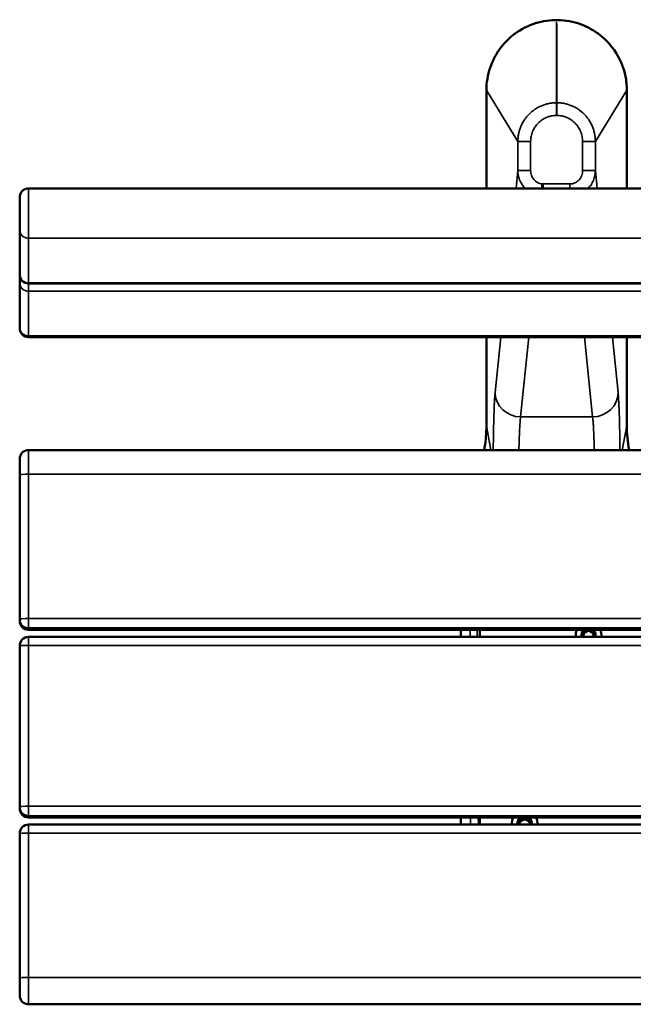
# Model space of a CAD drawing. Header units: millimetres. Extents: x 1176 to 5772, y 1530 to 3651.
# Tile 3 of 6: x 2602 to 3082, y 2881 to 3651. Entities that reach past the tile are written whole.
import ezdxf

# ---------------------------------------------------------------- set-up
doc = ezdxf.new("R2010")
doc.units = ezdxf.units.MM
doc.layers.add('Visibile (ISO)', color=7, linetype='Continuous', lineweight=50)
doc.layers.add('Visibile sottile (ISO)', color=7, linetype='Continuous', lineweight=35)

msp = doc.modelspace()

# ---------------------------------------------------------------- linework, layer by layer
at = {"layer": 'Visibile (ISO)'}
for p, q in [((2967.04, 3518.63), (2967.04, 3595.37)), ((3076.89, 3595.37), (3076.89, 3518.63)), ((2601.96, 3511.63), (2601.96, 3486.27)), ((4594.96, 3518.63), (2608.96, 3518.63)), ((2601.96, 3451.35), (2601.96, 3486.27)), ((2601.96, 3444.86), (2601.96, 3451.35)), ((2601.96, 3409.94), (2601.96, 3444.86)), ((4594.96, 3444.35), (2608.96, 3444.35)), ((2601.96, 3409.94), (2601.96, 3409.3)), ((4594.96, 3402.3), (2608.96, 3402.3)), ((2967.04, 3333.06), (2967.04, 3402.3)), ((3076.89, 3402.3), (3076.89, 3333.06)), ((4594.96, 3314.04), (2608.96, 3314.04)), ((2601.96, 3307.04), (2601.96, 3294.72)), ((2601.96, 3181.87), (2601.96, 3294.72)), ((2601.96, 3180.51), (2601.96, 3181.87)), ((4594.96, 3173.51), (2608.96, 3173.51)), ((2947.03, 3173.51), (2947.03, 3167.9)), ((2961.96, 3173.51), (2961.96, 3167.9)), ((4594.96, 3167.9), (2608.96, 3167.9)), ((2601.96, 3035.07), (2601.96, 3160.9)), ((2601.96, 3033.71), (2601.96, 3035.07)), ((4594.96, 3026.71), (2608.96, 3026.71)), ((2947.03, 3026.71), (2947.03, 3021.1)), ((2961.96, 3026.71), (2961.96, 3021.1)), ((4594.96, 3021.1), (2608.96, 3021.1)), ((2601.96, 2901.26), (2601.96, 3014.1)), ((2601.96, 2901.26), (2601.96, 2887.58)), ((4594.96, 2880.58), (2608.96, 2880.58))]:
    msp.add_line(p, q, dxfattribs=at)
for centre, start, end in [((2608.96, 3511.63), 90, 180), ((2608.96, 3451.35), 180, 270), ((2608.96, 3409.3), 180, 270), ((2608.96, 3307.04), 90, 180), ((2608.96, 3180.51), 180, 270), ((2608.96, 3160.9), 90, 180), ((2608.96, 3033.71), 180, 270), ((2608.96, 3014.1), 90, 180), ((2608.96, 2887.58), 180, 270)]:
    msp.add_arc(centre, 7, start, end, dxfattribs=at)
for centre, major_axis, start_param, end_param in [((3046.96, 3169.72), (-10, 0), 5.894203, 6.466787), ((3046.96, 3169.49), (-5.5, 0), 5.461318, 6.57644), ((3046.96, 3169.46), (-5.5, 0), 5.454294, 6.280803), ((3046.96, 3169.46), (-5.03, 0), 5.344357, 6.59962), ((3046.96, 3169.42), (-4.25, 0), 4.983187, 6.649705), ((3046.96, 3168.26), (4.25, 0), 0.137463, 3.004129), ((3046.96, 3169.42), (4.25, 0), 5.916666, 7.583184), ((3046.96, 3169.46), (5.03, 0), 5.966751, 7.222014), ((3046.96, 3169.46), (5.5, 0), 0.002382, 0.828891), ((3046.96, 3169.49), (5.5, 0), 5.98993, 7.105052), ((3046.96, 3169.72), (10, 0), 6.099584, 6.672167), ((2996.96, 3022.43), (-10, 0), 5.839527, 6.416149), ((2996.96, 3022.19), (-5.5, 0), 5.315936, 6.482666), ((2996.96, 3022.16), (-5.5, 0), 5.30749, 6.280803), ((2996.96, 3022.16), (-5.03, 0), 5.148576, 6.496477), ((2996.96, 3022.12), (4.25, 0), 6.040077, 9.667887), ((2996.96, 3022.16), (5.03, 0), 6.069894, 7.417794), ((2996.96, 3022.16), (5.5, 0), 0.002382, 0.975695), ((2996.96, 3022.19), (5.5, 0), 6.083704, 7.250434), ((2996.96, 3022.43), (10, 0), 6.150222, 6.726844), ((2996.96, 3020.96), (4.25, 0), 0.137463, 3.004129)]:
    msp.add_ellipse(centre, major_axis=major_axis, ratio=0.99863, start_param=start_param, end_param=end_param, dxfattribs=at)
for points, knots in [([(2967.04, 3595.37), (2967.04, 3601.32), (2968.04, 3607.36), (2971.86, 3618.63), (2974.73, 3624.02), (2981.96, 3633.47), (2986.42, 3637.65), (2996.3, 3644.28), (3001.86, 3646.82), (3013.35, 3649.93), (3019.42, 3650.55), (3031.31, 3649.81), (3037.27, 3648.44), (3048.28, 3643.93), (3053.48, 3640.73), (3062.46, 3632.93), (3066.36, 3628.23), (3072.38, 3617.96), (3074.56, 3612.25), (3076.51, 3602.79), (3076.89, 3599.07), (3076.89, 3595.37)], [0, 0, 0, 0, 1.787065, 1.787065, 3.571012, 3.571012, 5.357339, 5.357339, 7.141859, 7.141859, 8.927081, 8.927081, 10.714216, 10.714216, 12.498144, 12.498144, 14.282644, 14.282644, 16.069677, 16.069677, 17.180174, 17.180174, 17.180174, 17.180174]), ([(2965.27, 3314.04), (2965.4, 3314.74), (2965.53, 3315.45), (2966.57, 3321.73), (2967.04, 3327.4), (2967.04, 3333.06)], [2.649685, 2.649685, 2.649685, 2.649685, 2.864393, 2.864393, 4.560531, 4.560531, 4.560531, 4.560531])]:
    msp.add_open_spline(points, degree=3, knots=knots, dxfattribs=at)
msp.add_open_spline([(3076.89, 3333.06), (3076.89, 3326.7), (3077.48, 3320.31), (3078.66, 3314.04)], degree=3, dxfattribs=at)
at = {"layer": 'Visibile sottile (ISO)'}
for p, q in [((2967.04, 3595.37), (2967.04, 3518.63)), ((2967.04, 3595.37), (2967.04, 3595.37)), ((2967.04, 3595.37), (2991.65, 3555.38)), ((3052.28, 3555.38), (3076.88, 3595.37)), ((3076.88, 3595.37), (3076.89, 3595.37)), ((3076.88, 3518.63), (3076.88, 3595.37)), ((3021.77, 3585.65), (3022.16, 3585.65)), ((3022.12, 3575.69), (3021.81, 3575.69)), ((2991.65, 3532.52), (2991.65, 3555.38)), ((2991.65, 3555.38), (3001.65, 3555.38)), ((3001.65, 3555.38), (3001.65, 3532.52)), ((3042.28, 3532.52), (3042.28, 3555.38)), ((3042.28, 3555.38), (3052.28, 3555.38)), ((3052.28, 3555.38), (3052.28, 3532.52)), ((2990.23, 3518.63), (2991.65, 3532.52)), ((2991.65, 3532.52), (3001.65, 3532.52)), ((3042.28, 3532.52), (3052.28, 3532.52)), ((3052.28, 3532.52), (3053.7, 3518.63)), ((3010.58, 3522.17), (3010.22, 3518.63)), ((3011.55, 3522.12), (3032.38, 3522.12)), ((3011.55, 3522.12), (3011.55, 3518.63)), ((3032.38, 3522.12), (3032.38, 3518.63)), ((2608.96, 3479.61), (2608.96, 3518.63)), ((4594.96, 3479.61), (2608.96, 3479.61)), ((2608.96, 3479.61), (2608.96, 3444.69)), ((2608.96, 3444.69), (4594.96, 3444.69)), ((2608.96, 3444.35), (2608.96, 3444.69)), ((2608.96, 3438.2), (2608.96, 3444.35)), ((4594.96, 3438.2), (2608.96, 3438.2)), ((2608.96, 3438.2), (2608.96, 3403.28)), ((4594.96, 3403.28), (2608.96, 3403.28)), ((2608.96, 3402.3), (2608.96, 3403.28)), ((2967.04, 3402.3), (2967.04, 3333.06)), ((2973.85, 3358.97), (2978.29, 3402.3)), ((3000.23, 3402.3), (2993.84, 3339.95)), ((3050.09, 3339.95), (3043.69, 3402.3)), ((3065.64, 3402.3), (3070.08, 3358.97)), ((3076.88, 3333.06), (3076.88, 3402.3)), ((2993.84, 3339.95), (3050.09, 3339.95)), ((2967.04, 3333.06), (2967.04, 3333.06)), ((2967.04, 3333.06), (2970.64, 3314.04)), ((3076.88, 3333.06), (3073.29, 3314.04)), ((3076.88, 3333.06), (3076.89, 3333.06)), ((2608.96, 3295.08), (2608.96, 3314.04)), ((4594.96, 3295.08), (2608.96, 3295.08)), ((2608.96, 3295.08), (2608.96, 3182.24)), ((2608.96, 3182.24), (4594.96, 3182.24)), ((2608.96, 3174.88), (2608.96, 3182.24)), ((4594.96, 3174.88), (2608.96, 3174.88)), ((2608.96, 3174.88), (2608.96, 3173.52)), ((2608.96, 3173.52), (4594.96, 3173.52)), ((2608.96, 3173.51), (2608.96, 3173.52)), ((2947.03, 3173.51), (2947.03, 3167.9)), ((2954.37, 3167.9), (2954.36, 3173.51)), ((2959.89, 3167.9), (2959.88, 3173.51)), ((2961.88, 3173.51), (2961.89, 3167.9)), ((2608.96, 3167.9), (2608.96, 3161.27)), ((4594.96, 3161.27), (2608.96, 3161.27)), ((2608.96, 3161.27), (2608.96, 3035.44)), ((2608.96, 3035.44), (4594.96, 3035.44)), ((2608.96, 3035.44), (2608.96, 3028.08)), ((4594.96, 3028.08), (2608.96, 3028.08)), ((2608.96, 3028.08), (2608.96, 3026.72)), ((2608.96, 3026.72), (4594.96, 3026.72)), ((2608.96, 3026.71), (2608.96, 3026.72)), ((2947.03, 3026.71), (2947.03, 3021.1)), ((2608.96, 3014.47), (2608.96, 3021.1)), ((4594.96, 3014.47), (2608.96, 3014.47)), ((2608.96, 3014.47), (2608.96, 2901.62)), ((4594.96, 2901.62), (2608.96, 2901.62)), ((2608.96, 2880.58), (2608.96, 2901.62))]:
    msp.add_line(p, q, dxfattribs=at)
msp.add_arc((3011.55, 3531.63), 9.51, 264.1431, 270.00092, dxfattribs=at)
for centre, major_axis, ratio, start_param, end_param in [((2608.96, 3486.27), (-7, 0), 0.951057, 0, 1.570796), ((2608.96, 3451.35), (-7, 0), 0.951057, 0, 1.570796), ((2608.96, 3444.86), (-7, 0), 0.309017, 5.496234, 6.283185), ((2608.96, 3444.86), (-7, 0), 0.951057, 0, 1.570796), ((2608.96, 3409.94), (-7, 0), 0.951057, 0, 1.570796), ((2993.84, 3358.97), (-19.9, 2.04), 0.950579, 0.107507, 1.668008), ((3050.09, 3358.97), (19.9, 2.04), 0.950579, 4.615177, 6.175678), ((2608.96, 3294.72), (-7, 0), 0.052336, 4.712389, 6.283185), ((2608.96, 3181.87), (-7, 0), 0.052336, 4.712389, 6.283185), ((2608.96, 3181.87), (-7, 0), 0.99863, 0, 1.570796), ((2608.96, 3180.51), (-7, 0), 0.99863, 0, 1.570796), ((2608.96, 3160.9), (-7, 0), 0.052336, 4.712389, 6.283185), ((2608.96, 3035.07), (-7, 0), 0.052336, 4.712389, 6.283185), ((2608.96, 3035.07), (-7, 0), 0.99863, 0, 1.570796), ((2608.96, 3033.71), (-7, 0), 0.99863, 0, 1.570796), ((2608.96, 3014.1), (-7, 0), 0.052336, 4.712389, 6.283185), ((2608.96, 2901.26), (-7, 0), 0.052336, 4.712389, 6.283185)]:
    msp.add_ellipse(centre, major_axis=major_axis, ratio=ratio, start_param=start_param, end_param=end_param, dxfattribs=at)
for points, knots in [([(3076.88, 3595.37), (3076.88, 3596.01), (3076.87, 3596.67), (3076.85, 3597.32), (3076.81, 3598.48), (3076.73, 3599.62), (3076.62, 3600.76), (3076.44, 3602.55), (3076.18, 3604.31), (3075.83, 3606.07), (3075.48, 3607.82), (3075.05, 3609.56), (3074.52, 3611.29), (3074.26, 3612.15), (3073.98, 3613.01), (3073.67, 3613.86), (3073.37, 3614.72), (3073.04, 3615.56), (3072.7, 3616.39), (3071.32, 3619.71), (3069.63, 3622.87), (3067.64, 3625.85), (3067.14, 3626.6), (3066.63, 3627.33), (3066.09, 3628.06), (3065.55, 3628.78), (3064.99, 3629.5), (3064.42, 3630.2), (3063.27, 3631.6), (3062.06, 3632.93), (3060.8, 3634.19), (3058.26, 3636.73), (3055.5, 3639), (3052.5, 3641.01), (3051.75, 3641.51), (3050.98, 3642), (3050.2, 3642.46), (3049.43, 3642.93), (3048.65, 3643.37), (3047.85, 3643.79), (3046.27, 3644.64), (3044.65, 3645.41), (3043, 3646.09), (3041.35, 3646.77), (3039.66, 3647.38), (3037.94, 3647.9), (3037.08, 3648.16), (3036.22, 3648.4), (3035.34, 3648.62), (3034.46, 3648.84), (3033.58, 3649.04), (3032.69, 3649.22), (3029.15, 3649.93), (3025.58, 3650.27), (3022, 3650.28), (3020.21, 3650.28), (3018.42, 3650.19), (3016.62, 3650.02), (3015.72, 3649.93), (3014.82, 3649.82), (3013.92, 3649.69), (3013.03, 3649.55), (3012.14, 3649.4), (3011.26, 3649.22), (3007.74, 3648.52), (3004.32, 3647.49), (3000.99, 3646.12), (3000.16, 3645.77), (2999.34, 3645.41), (2998.52, 3645.02), (2997.7, 3644.64), (2996.89, 3644.23), (2996.1, 3643.8), (2994.5, 3642.95), (2992.97, 3642.03), (2991.48, 3641.04), (2988.5, 3639.05), (2985.73, 3636.78), (2983.16, 3634.22), (2982.52, 3633.58), (2981.9, 3632.93), (2981.29, 3632.26), (2980.69, 3631.59), (2980.1, 3630.91), (2979.53, 3630.22), (2978.39, 3628.84), (2977.32, 3627.4), (2976.33, 3625.91), (2975.33, 3624.43), (2974.41, 3622.89), (2973.56, 3621.31), (2972.71, 3619.72), (2971.93, 3618.07), (2971.24, 3616.41), (2969.86, 3613.08), (2968.82, 3609.66), (2968.11, 3606.14), (2967.76, 3604.39), (2967.49, 3602.6), (2967.31, 3600.8), (2967.22, 3599.89), (2967.16, 3598.99), (2967.11, 3598.08), (2967.07, 3597.34), (2967.05, 3596.6), (2967.05, 3595.86), (2967.04, 3595.69), (2967.04, 3595.53), (2967.04, 3595.37)], [-0.0000001, -0.0000001, -0.0000001, -0.0000001, 0.001935, 0.001935, 0.001935, 0.0053639, 0.0053639, 0.0053639, 0.0107279, 0.0107279, 0.0107279, 0.0160919, 0.0160919, 0.0160919, 0.0187739, 0.0187739, 0.0187739, 0.0214559, 0.0214559, 0.0214559, 0.0321838, 0.0321838, 0.0321838, 0.034868, 0.034868, 0.034868, 0.0375478, 0.0375478, 0.0375478, 0.0429118, 0.0429118, 0.0429118, 0.0536398, 0.0536398, 0.0536398, 0.0563218, 0.0563218, 0.0563218, 0.0590038, 0.0590038, 0.0590038, 0.0643677, 0.0643677, 0.0643677, 0.0697317, 0.0697317, 0.0697317, 0.0724137, 0.0724137, 0.0724137, 0.0750957, 0.0750957, 0.0750957, 0.0858237, 0.0858237, 0.0858237, 0.0911876, 0.0911876, 0.0911876, 0.0938696, 0.0938696, 0.0938696, 0.0965531, 0.0965531, 0.0965531, 0.1072796, 0.1072796, 0.1072796, 0.1099616, 0.1099616, 0.1099616, 0.1126436, 0.1126436, 0.1126436, 0.1180083, 0.1180083, 0.1180083, 0.1287355, 0.1287355, 0.1287355, 0.1314175, 0.1314175, 0.1314175, 0.1340995, 0.1340995, 0.1340995, 0.1394649, 0.1394649, 0.1394649, 0.1448275, 0.1448275, 0.1448275, 0.1501915, 0.1501915, 0.1501915, 0.1609194, 0.1609194, 0.1609194, 0.1662834, 0.1662834, 0.1662834, 0.1689654, 0.1689654, 0.1689654, 0.1711631, 0.1711631, 0.1711631, 0.1716474, 0.1716474, 0.1716474, 0.1716474]), ([(3021.96, 3648.51), (3021.95, 3648.51), (3021.95, 3648.51), (3021.95, 3648.51), (3021.95, 3648.51), (3021.96, 3648.5), (3021.96, 3648.5), (3021.96, 3648.49), (3021.96, 3648.48), (3021.96, 3648.46), (3021.96, 3648.44), (3021.95, 3648.41), (3021.95, 3648.38), (3021.95, 3648.27), (3021.95, 3648.17), (3021.94, 3648.06), (3021.93, 3647.63), (3021.93, 3647.2), (3021.92, 3646.77), (3021.9, 3645.05), (3021.89, 3643.33), (3021.88, 3641.61), (3021.86, 3638.17), (3021.85, 3634.73), (3021.84, 3631.29), (3021.82, 3624.41), (3021.8, 3617.53), (3021.8, 3610.65), (3021.78, 3602.32), (3021.78, 3593.98), (3021.77, 3585.65)], [0.0000067, 0.0000067, 0.0000067, 0.0000067, 0.0000511, 0.0000511, 0.0000511, 0.0001156, 0.0001156, 0.0001156, 0.0005782, 0.0005782, 0.0005782, 0.0015032, 0.0015032, 0.0015032, 0.0052033, 0.0052033, 0.0052033, 0.0200036, 0.0200036, 0.0200036, 0.079205, 0.079205, 0.079205, 0.1976078, 0.1976078, 0.1976078, 0.4344134, 0.4344134, 0.4344134, 0.7212573, 0.7212573, 0.7212573, 0.7212573]), ([(3022.16, 3585.65), (3022.15, 3593.98), (3022.15, 3602.32), (3022.13, 3610.65), (3022.12, 3617.53), (3022.11, 3624.41), (3022.09, 3631.29), (3022.08, 3634.73), (3022.07, 3638.17), (3022.05, 3641.61), (3022.04, 3643.33), (3022.03, 3645.05), (3022.01, 3646.77), (3022, 3647.2), (3022, 3647.63), (3021.99, 3648.06), (3021.98, 3648.17), (3021.98, 3648.27), (3021.98, 3648.38), (3021.98, 3648.41), (3021.97, 3648.44), (3021.97, 3648.46), (3021.97, 3648.48), (3021.97, 3648.49), (3021.97, 3648.5), (3021.97, 3648.5), (3021.98, 3648.51), (3021.98, 3648.51), (3021.98, 3648.51), (3021.98, 3648.51), (3021.96, 3648.51)], [0.0091633, 0.0091633, 0.0091633, 0.0091633, 0.2960185, 0.2960185, 0.2960185, 0.5328334, 0.5328334, 0.5328334, 0.6512408, 0.6512408, 0.6512408, 0.7104445, 0.7104445, 0.7104445, 0.7252454, 0.7252454, 0.7252454, 0.7289456, 0.7289456, 0.7289456, 0.7298707, 0.7298707, 0.7298707, 0.7303332, 0.7303332, 0.7303332, 0.7303877, 0.7303877, 0.7303877, 0.7304422, 0.7304422, 0.7304422, 0.7304422]), ([(2991.65, 3555.38), (2991.65, 3555.51), (2991.65, 3555.63), (2991.66, 3555.88), (2991.66, 3556.25), (2991.68, 3556.63), (2991.71, 3557.37), (2991.75, 3557.86), (2991.89, 3559.33), (2992.04, 3560.3), (2992.42, 3562.22), (2992.66, 3563.18), (2993.23, 3565.07), (2993.57, 3566.02), (2994.7, 3568.75), (2995.63, 3570.49), (2996.99, 3572.53), (2997.28, 3572.94), (2997.87, 3573.73), (2998.17, 3574.13), (2999.12, 3575.28), (2999.78, 3576.01), (3001.86, 3578.11), (3003.37, 3579.36), (3005.43, 3580.75), (3005.85, 3581.02), (3006.69, 3581.53), (3007.12, 3581.78), (3008.43, 3582.48), (3009.31, 3582.91), (3011.12, 3583.67), (3012.04, 3584), (3013.46, 3584.44), (3013.93, 3584.58), (3014.89, 3584.82), (3015.38, 3584.94), (3016.84, 3585.23), (3017.82, 3585.38), (3019.79, 3585.59), (3020.78, 3585.64), (3021.77, 3585.65)], [-0.00000006, -0.00000006, -0.00000006, -0.00000006, 0.00036811, 0.00036811, 0.00073628, 0.00147261, 0.00147261, 0.00294529, 0.00294529, 0.00589064, 0.00589064, 0.00883599, 0.00883599, 0.01178134, 0.01178134, 0.01767203, 0.01767203, 0.01914471, 0.01914471, 0.02061738, 0.02061738, 0.02356273, 0.02356273, 0.02945343, 0.02945343, 0.0309261, 0.0309261, 0.03239878, 0.03239878, 0.03534413, 0.03534413, 0.03828947, 0.03828947, 0.03976215, 0.03976215, 0.04123482, 0.04123482, 0.04418017, 0.04418017, 0.04712552, 0.04712552, 0.04712552, 0.04712552]), ([(3021.81, 3575.69), (3021.81, 3576.31), (3021.8, 3576.94), (3021.8, 3577.54), (3021.8, 3578.15), (3021.8, 3578.74), (3021.8, 3579.32), (3021.79, 3579.89), (3021.79, 3580.45), (3021.79, 3580.98), (3021.79, 3581.5), (3021.79, 3581.99), (3021.78, 3582.44), (3021.78, 3582.67), (3021.78, 3582.89), (3021.78, 3583.1), (3021.78, 3583.31), (3021.78, 3583.51), (3021.78, 3583.69), (3021.78, 3584.06), (3021.78, 3584.38), (3021.78, 3584.66), (3021.78, 3584.79), (3021.78, 3584.92), (3021.78, 3585.03), (3021.78, 3585.14), (3021.78, 3585.24), (3021.78, 3585.32), (3021.77, 3585.48), (3021.77, 3585.59), (3021.77, 3585.65)], [-0.00022756, -0.00022756, -0.00022756, -0.00022756, 0.00164033, 0.00164033, 0.00164033, 0.00350823, 0.00350823, 0.00350823, 0.00537612, 0.00537612, 0.00537612, 0.00724401, 0.00724401, 0.00724401, 0.00817796, 0.00817796, 0.00817796, 0.00911191, 0.00911191, 0.00911191, 0.0109798, 0.0109798, 0.0109798, 0.01191375, 0.01191375, 0.01191375, 0.01284769, 0.01284769, 0.01284769, 0.01471559, 0.01471559, 0.01471559, 0.01471559]), ([(3022.12, 3575.69), (3022.12, 3576.31), (3022.13, 3576.94), (3022.13, 3577.54), (3022.13, 3578.15), (3022.13, 3578.74), (3022.13, 3579.32), (3022.14, 3579.89), (3022.14, 3580.45), (3022.14, 3580.98), (3022.14, 3581.5), (3022.14, 3581.99), (3022.15, 3582.44), (3022.15, 3582.67), (3022.15, 3582.89), (3022.15, 3583.1), (3022.15, 3583.31), (3022.15, 3583.51), (3022.15, 3583.69), (3022.15, 3584.06), (3022.15, 3584.38), (3022.15, 3584.66), (3022.15, 3584.79), (3022.15, 3584.92), (3022.15, 3585.03), (3022.15, 3585.14), (3022.15, 3585.24), (3022.15, 3585.32), (3022.16, 3585.48), (3022.16, 3585.59), (3022.16, 3585.65)], [-0.00022755, -0.00022755, -0.00022755, -0.00022755, 0.00164034, 0.00164034, 0.00164034, 0.00350823, 0.00350823, 0.00350823, 0.00537613, 0.00537613, 0.00537613, 0.00724402, 0.00724402, 0.00724402, 0.00817796, 0.00817796, 0.00817796, 0.00911191, 0.00911191, 0.00911191, 0.0109798, 0.0109798, 0.0109798, 0.01191375, 0.01191375, 0.01191375, 0.0128477, 0.0128477, 0.0128477, 0.01471559, 0.01471559, 0.01471559, 0.01471559]), ([(3022.16, 3585.65), (3023.15, 3585.64), (3024.14, 3585.59), (3026.11, 3585.38), (3027.09, 3585.23), (3028.55, 3584.94), (3029.04, 3584.82), (3030, 3584.58), (3030.47, 3584.44), (3031.89, 3584), (3032.81, 3583.67), (3034.62, 3582.91), (3035.5, 3582.48), (3036.81, 3581.78), (3037.24, 3581.53), (3038.08, 3581.02), (3038.5, 3580.75), (3040.56, 3579.36), (3042.07, 3578.11), (3044.15, 3576.01), (3044.81, 3575.28), (3045.76, 3574.13), (3046.06, 3573.73), (3046.65, 3572.94), (3046.94, 3572.53), (3048.3, 3570.49), (3049.23, 3568.75), (3050.36, 3566.02), (3050.7, 3565.07), (3051.27, 3563.18), (3051.51, 3562.22), (3051.89, 3560.3), (3052.03, 3559.33), (3052.18, 3557.86), (3052.21, 3557.37), (3052.25, 3556.63), (3052.26, 3556.38), (3052.27, 3555.88), (3052.28, 3555.63), (3052.28, 3555.38)], [0, 0, 0, 0, 0.00297072, 0.00297072, 0.00594144, 0.00594144, 0.0074268, 0.0074268, 0.00891216, 0.00891216, 0.01188288, 0.01188288, 0.0148536, 0.0148536, 0.01633896, 0.01633896, 0.01782432, 0.01782432, 0.02376576, 0.02376576, 0.02673648, 0.02673648, 0.02822184, 0.02822184, 0.0297072, 0.0297072, 0.03564864, 0.03564864, 0.03861936, 0.03861936, 0.04159008, 0.04159008, 0.0445608, 0.0445608, 0.04604616, 0.04604616, 0.04678884, 0.04678884, 0.04753152, 0.04753152, 0.04753152, 0.04753152]), ([(3021.81, 3575.69), (3021.16, 3575.68), (3020.51, 3575.65), (3019.86, 3575.58), (3019.2, 3575.51), (3018.55, 3575.41), (3017.9, 3575.28), (3017.88, 3575.28), (3017.87, 3575.27), (3017.85, 3575.27), (3017.54, 3575.21), (3017.23, 3575.14), (3016.92, 3575.06), (3016.6, 3574.98), (3016.28, 3574.89), (3015.97, 3574.79), (3015.95, 3574.78), (3015.94, 3574.78), (3015.92, 3574.77), (3015.3, 3574.58), (3014.7, 3574.36), (3014.11, 3574.11), (3014.09, 3574.11), (3014.08, 3574.1), (3014.07, 3574.1), (3013.47, 3573.84), (3012.89, 3573.56), (3012.32, 3573.26), (3012.31, 3573.25), (3012.3, 3573.24), (3012.29, 3573.24), (3012.01, 3573.09), (3011.73, 3572.93), (3011.46, 3572.76), (3011.17, 3572.59), (3010.89, 3572.41), (3010.61, 3572.22), (3010.6, 3572.21), (3010.6, 3572.21), (3010.59, 3572.2), (3009.49, 3571.46), (3008.49, 3570.63), (3007.56, 3569.7), (3007.56, 3569.69), (3007.55, 3569.69), (3007.54, 3569.68), (3007.09, 3569.22), (3006.65, 3568.73), (3006.23, 3568.22), (3006.23, 3568.22), (3006.22, 3568.21), (3006.22, 3568.2), (3006.01, 3567.95), (3005.81, 3567.69), (3005.62, 3567.43), (3005.42, 3567.17), (3005.23, 3566.9), (3005.05, 3566.62), (3005.04, 3566.62), (3005.04, 3566.61), (3005.03, 3566.6), (3004.3, 3565.51), (3003.69, 3564.35), (3003.18, 3563.13), (3003.18, 3563.13), (3003.18, 3563.13), (3003.18, 3563.12), (3002.92, 3562.51), (3002.7, 3561.88), (3002.51, 3561.25), (3002.51, 3561.25), (3002.51, 3561.25), (3002.51, 3561.24), (3002.32, 3560.61), (3002.16, 3559.97), (3002.03, 3559.33), (3001.78, 3558.04), (3001.65, 3556.72), (3001.65, 3555.38)], [0, 0, 0, 0, 0.00194592, 0.00194592, 0.00194592, 0.00393161, 0.00393161, 0.00393161, 0.00398106, 0.00398106, 0.00398106, 0.00492822, 0.00492822, 0.00492822, 0.00592542, 0.00592542, 0.00592542, 0.00597159, 0.00597159, 0.00597159, 0.0079195, 0.0079195, 0.0079195, 0.00796212, 0.00796212, 0.00796212, 0.00991358, 0.00991358, 0.00991358, 0.00995265, 0.00995265, 0.00995265, 0.01091062, 0.01091062, 0.01091062, 0.01190766, 0.01190766, 0.01190766, 0.01194318, 0.01194318, 0.01194318, 0.01589583, 0.01589583, 0.01589583, 0.01592424, 0.01592424, 0.01592424, 0.01788991, 0.01788991, 0.01788991, 0.01791476, 0.01791476, 0.01791476, 0.01888693, 0.01888693, 0.01888693, 0.01988399, 0.01988399, 0.01988399, 0.01990529, 0.01990529, 0.01990529, 0.02387215, 0.02387215, 0.02387215, 0.02388635, 0.02388635, 0.02388635, 0.02586623, 0.02586623, 0.02586623, 0.02587688, 0.02587688, 0.02587688, 0.02786031, 0.02786031, 0.02786031, 0.03184847, 0.03184847, 0.03184847, 0.03184847]), ([(3042.28, 3555.38), (3042.28, 3556.72), (3042.15, 3558.03), (3041.9, 3559.32), (3041.77, 3559.97), (3041.61, 3560.61), (3041.42, 3561.24), (3041.42, 3561.25), (3041.42, 3561.25), (3041.42, 3561.25), (3041.23, 3561.88), (3041.01, 3562.51), (3040.75, 3563.12), (3040.75, 3563.13), (3040.75, 3563.13), (3040.75, 3563.13), (3040.24, 3564.35), (3039.62, 3565.51), (3038.9, 3566.6), (3038.89, 3566.61), (3038.89, 3566.62), (3038.88, 3566.62), (3038.7, 3566.9), (3038.51, 3567.17), (3038.31, 3567.43), (3038.12, 3567.69), (3037.92, 3567.95), (3037.71, 3568.2), (3037.71, 3568.21), (3037.7, 3568.22), (3037.7, 3568.22), (3037.28, 3568.73), (3036.84, 3569.22), (3036.38, 3569.68), (3036.38, 3569.69), (3036.37, 3569.69), (3036.36, 3569.7), (3035.44, 3570.63), (3034.44, 3571.46), (3033.34, 3572.2), (3033.33, 3572.21), (3033.32, 3572.21), (3033.31, 3572.22), (3033.04, 3572.41), (3032.76, 3572.59), (3032.47, 3572.76), (3032.2, 3572.93), (3031.92, 3573.09), (3031.64, 3573.24), (3031.63, 3573.24), (3031.62, 3573.25), (3031.61, 3573.26), (3031.04, 3573.56), (3030.46, 3573.84), (3029.86, 3574.1), (3029.85, 3574.1), (3029.84, 3574.11), (3029.82, 3574.11), (3029.23, 3574.36), (3028.63, 3574.58), (3028.01, 3574.77), (3027.99, 3574.78), (3027.98, 3574.78), (3027.96, 3574.79), (3027.65, 3574.89), (3027.33, 3574.98), (3027.01, 3575.06), (3026.7, 3575.14), (3026.39, 3575.21), (3026.08, 3575.27), (3026.06, 3575.27), (3026.05, 3575.28), (3026.03, 3575.28), (3025.38, 3575.41), (3024.73, 3575.51), (3024.07, 3575.58), (3023.42, 3575.65), (3022.77, 3575.68), (3022.12, 3575.69)], [0, 0, 0, 0, 0.0039465, 0.0039465, 0.0039465, 0.00591976, 0.00591976, 0.00591976, 0.00593032, 0.00593032, 0.00593032, 0.00789301, 0.00789301, 0.00789301, 0.00790709, 0.00790709, 0.00790709, 0.01183951, 0.01183951, 0.01183951, 0.01186063, 0.01186063, 0.01186063, 0.01284904, 0.01284904, 0.01284904, 0.01381276, 0.01381276, 0.01381276, 0.0138374, 0.0138374, 0.0138374, 0.01578601, 0.01578601, 0.01578601, 0.01581418, 0.01581418, 0.01581418, 0.01973252, 0.01973252, 0.01973252, 0.01976772, 0.01976772, 0.01976772, 0.02075611, 0.02075611, 0.02075611, 0.02170577, 0.02170577, 0.02170577, 0.02174449, 0.02174449, 0.02174449, 0.02367902, 0.02367902, 0.02367902, 0.02372126, 0.02372126, 0.02372126, 0.02565227, 0.02565227, 0.02565227, 0.02569804, 0.02569804, 0.02569804, 0.02668658, 0.02668658, 0.02668658, 0.02762553, 0.02762553, 0.02762553, 0.02767454, 0.02767454, 0.02767454, 0.029643, 0.029643, 0.029643, 0.03157203, 0.03157203, 0.03157203, 0.03157203]), ([(2997.35, 3518.63), (2997.18, 3518.81), (2997.01, 3518.99), (2996.84, 3519.17), (2995.19, 3521), (2993.88, 3523.14), (2993.01, 3525.37), (2992.09, 3527.75), (2991.66, 3530.22), (2991.65, 3532.52)], [0.6960131, 0.6960131, 0.6960131, 0.6960131, 0.7316443, 0.7316443, 0.7316443, 1.0856744, 1.0856744, 1.0856744, 1.4632893, 1.4632893, 1.4632893, 1.4632893]), ([(3001.65, 3532.52), (3001.65, 3531.31), (3001.85, 3530.02), (3002.31, 3528.77), (3002.74, 3527.6), (3003.39, 3526.48), (3004.21, 3525.53), (3005.03, 3524.57), (3006.03, 3523.78), (3007.09, 3523.22), (3008.23, 3522.62), (3009.44, 3522.28), (3010.58, 3522.17)], [4.819896, 4.819896, 4.819896, 4.819896, 5.197512, 5.197512, 5.197512, 5.551542, 5.551542, 5.551542, 5.905571, 5.905571, 5.905571, 6.283185, 6.283185, 6.283185, 6.283185]), ([(3032.38, 3522.12), (3033.03, 3522.12), (3033.68, 3522.18), (3034.95, 3522.45), (3035.58, 3522.65), (3036.78, 3523.17), (3037.35, 3523.49), (3038.43, 3524.24), (3038.93, 3524.68), (3039.84, 3525.64), (3040.26, 3526.17), (3040.98, 3527.3), (3041.28, 3527.9), (3041.78, 3529.16), (3041.97, 3529.82), (3042.22, 3531.16), (3042.28, 3531.84), (3042.28, 3532.52)], [3.044381, 3.044381, 3.044381, 3.044381, 3.239443, 3.239443, 3.434506, 3.434506, 3.629569, 3.629569, 3.824631, 3.824631, 4.019694, 4.019694, 4.214757, 4.214757, 4.409819, 4.409819, 4.604882, 4.604882, 4.604882, 4.604882]), ([(3052.28, 3532.52), (3052.27, 3531.22), (3052.14, 3529.92), (3051.88, 3528.64), (3051.62, 3527.37), (3051.23, 3526.12), (3050.73, 3524.91), (3050.23, 3523.71), (3049.62, 3522.56), (3048.89, 3521.48), (3048.21, 3520.46), (3047.43, 3519.51), (3046.58, 3518.63)], [1.6783033, 1.6783033, 1.6783033, 1.6783033, 1.873366, 1.873366, 1.873366, 2.0684287, 2.0684287, 2.0684287, 2.2634913, 2.2634913, 2.2634913, 2.4471186, 2.4471186, 2.4471186, 2.4471186]), ([(2972.41, 3314.04), (2972.41, 3314.05), (2972.41, 3314.06), (2972.41, 3314.07), (2972.44, 3317.04), (2972.47, 3319.96), (2972.51, 3322.78), (2972.56, 3325.61), (2972.6, 3328.35), (2972.66, 3330.97), (2972.71, 3333.6), (2972.77, 3336.11), (2972.84, 3338.48), (2972.9, 3340.85), (2972.98, 3343.08), (2973.05, 3345.15), (2973.13, 3347.22), (2973.21, 3349.13), (2973.3, 3350.86), (2973.38, 3352.59), (2973.47, 3354.14), (2973.56, 3355.5), (2973.66, 3356.86), (2973.75, 3358.02), (2973.85, 3358.97)], [3.4158329, 3.4158329, 3.4158329, 3.4158329, 3.4163603, 3.4163603, 3.4163603, 3.5566273, 3.5566273, 3.5566273, 3.6968944, 3.6968944, 3.6968944, 3.8371615, 3.8371615, 3.8371615, 3.9774285, 3.9774285, 3.9774285, 4.1176956, 4.1176956, 4.1176956, 4.2579627, 4.2579627, 4.2579627, 4.3982297, 4.3982297, 4.3982297, 4.3982297]), ([(3070.08, 3358.97), (3070.18, 3358.02), (3070.27, 3356.86), (3070.46, 3354.14), (3070.55, 3352.59), (3070.72, 3349.13), (3070.8, 3347.22), (3070.95, 3343.08), (3071.02, 3340.85), (3071.16, 3336.11), (3071.22, 3333.6), (3071.33, 3328.35), (3071.37, 3325.61), (3071.46, 3319.96), (3071.49, 3317.04), (3071.52, 3314.06), (3071.52, 3314.05), (3071.52, 3314.04)], [5.0265482, 5.0265482, 5.0265482, 5.0265482, 5.1668153, 5.1668153, 5.3070824, 5.3070824, 5.4473494, 5.4473494, 5.5876165, 5.5876165, 5.7278836, 5.7278836, 5.8681506, 5.8681506, 6.0084177, 6.0084177, 6.0089451, 6.0089451, 6.0089451, 6.0089451]), ([(2993.84, 3339.95), (2993.74, 3339.28), (2993.64, 3338.48), (2993.46, 3336.59), (2993.37, 3335.5), (2993.2, 3333.09), (2993.12, 3331.76), (2992.97, 3328.87), (2992.89, 3327.31), (2992.76, 3324.01), (2992.7, 3322.26), (2992.59, 3318.6), (2992.54, 3316.69), (2992.5, 3314.49), (2992.49, 3314.26), (2992.49, 3314.04)], [1.8849556, 1.8849556, 1.8849556, 1.8849556, 2.0252227, 2.0252227, 2.1654897, 2.1654897, 2.3057568, 2.3057568, 2.4460238, 2.4460238, 2.5862909, 2.5862909, 2.726558, 2.726558, 2.7426839, 2.7426839, 2.7426839, 2.7426839]), ([(3051.44, 3314.04), (3051.44, 3314.26), (3051.43, 3314.49), (3051.43, 3314.72), (3051.38, 3316.69), (3051.34, 3318.6), (3051.28, 3320.43), (3051.23, 3322.26), (3051.17, 3324.01), (3051.1, 3325.66), (3051.04, 3327.31), (3050.96, 3328.87), (3050.89, 3330.32), (3050.81, 3331.76), (3050.73, 3333.09), (3050.64, 3334.3), (3050.56, 3335.5), (3050.47, 3336.59), (3050.38, 3337.53), (3050.29, 3338.48), (3050.19, 3339.28), (3050.09, 3339.95)], [0.3989088, 0.3989088, 0.3989088, 0.3989088, 0.4150347, 0.4150347, 0.4150347, 0.5553017, 0.5553017, 0.5553017, 0.6955688, 0.6955688, 0.6955688, 0.8358359, 0.8358359, 0.8358359, 0.9761029, 0.9761029, 0.9761029, 1.11637, 1.11637, 1.11637, 1.2566371, 1.2566371, 1.2566371, 1.2566371]), ([(3078.66, 3314.04), (3078.29, 3315.98), (3077.98, 3317.94), (3077.73, 3319.9), (3077.16, 3324.28), (3076.88, 3328.68), (3076.88, 3333.06)], [1.1924775, 1.1924775, 1.1924775, 1.1924775, 1.2508521, 1.2508521, 1.2508521, 1.3810446, 1.3810446, 1.3810446, 1.3810446]), ([(2961.17, 3021.1), (2960.85, 3022.86), (2960.59, 3024.63), (2960.42, 3026.4), (2960.41, 3026.51), (2960.4, 3026.61), (2960.39, 3026.71)], [0.085873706, 0.085873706, 0.085873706, 0.085873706, 0.091242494, 0.091242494, 0.091242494, 0.091552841, 0.091552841, 0.091552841, 0.091552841])]:
    msp.add_open_spline(points, degree=3, knots=knots, dxfattribs=at)
for points in [[(2967.04, 3333.06), (2967.04, 3326.72), (2966.45, 3320.33), (2965.27, 3314.04)], [(2954.63, 3021.1), (2954.63, 3022.97), (2954.62, 3024.84), (2954.62, 3026.71)]]:
    msp.add_open_spline(points, degree=3, dxfattribs=at)

doc.saveas('drawing.dxf')
